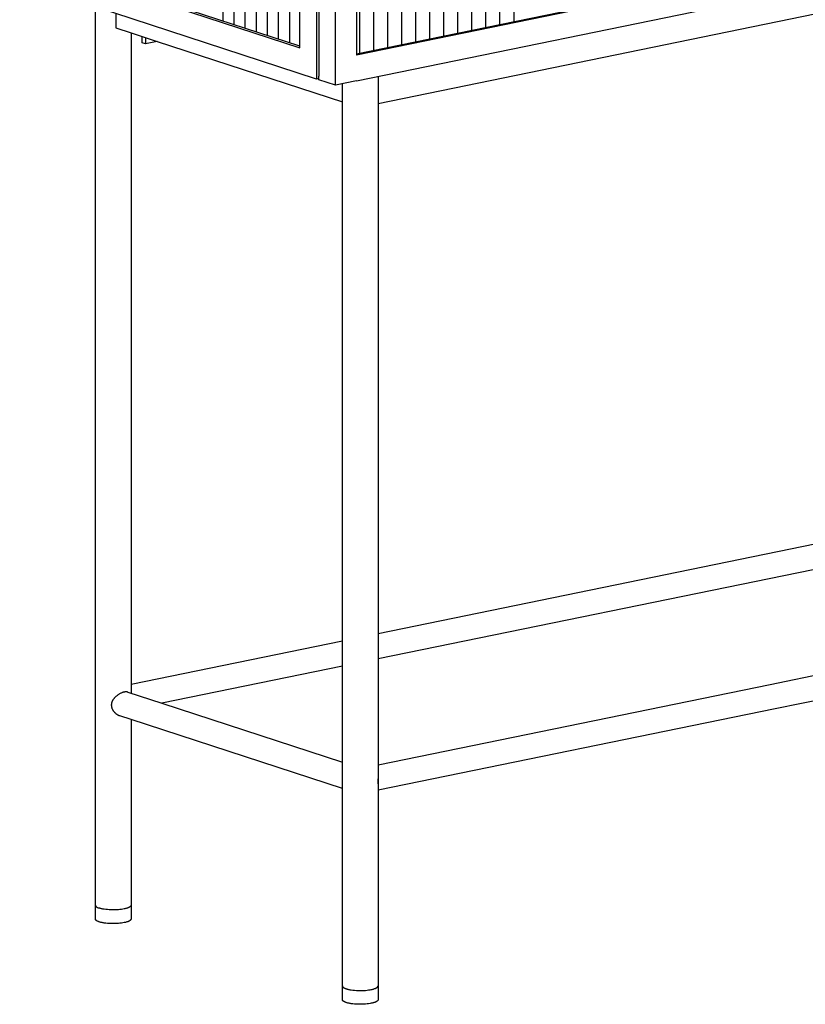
# Model space of a CAD drawing. Header units: millimetres. Extents: x 0 to 1864, y 561 to 4179.
# Tile 1 of 9: x 9 to 450, y 561 to 1114. Entities that reach past the tile are written whole.
import ezdxf

# ---------------------------------------------------------------- set-up
doc = ezdxf.new("R2010")
doc.units = ezdxf.units.MM
doc.layers.add('Make2D$visible$Curves', color=7, linetype='Continuous', true_color=0x000000)
doc.layers.add('Make2D$visible$Glass', color=254, linetype='Continuous', true_color=0xbebebe)

msp = doc.modelspace()

# ---------------------------------------------------------------- linework, layer by layer
at = {"layer": 'Make2D$visible$Curves'}
for p, q in [((166.47, 1097.93), (166.47, 2034.88)), ((186.35, 1091.44), (186.35, 2028.39)), ((198.1, 2030.8), (198.1, 1093.85)), ((175.79, 1223.65), (175.79, 1080.4)), ((177.03, 1224.11), (177.03, 1081.93)), ((9.32, 1149.25), (166.47, 1097.93)), ((166.47, 1098.77), (10.88, 1149.57)), ((198.1, 1094.52), (446.86, 1145.55)), ((448.1, 1145.14), (198.1, 1093.85)), ((198.1, 1079.37), (448.1, 1130.65)), ((210.26, 1066.75), (514.11, 1129.09)), ((175.79, 1080.4), (51.74, 1120.91)), ((51.74, 617.03), (51.74, 1120.91)), ((63.2, 1117.17), (63.2, 1109.02)), ((63.2, 1109.02), (71.74, 1106.24)), ((71.74, 1106.24), (71.74, 741.06)), ((71.74, 1106.24), (77.98, 1104.2)), ((77.98, 1104.2), (86.47, 1101.43)), ((77.98, 1100.68), (77.98, 1104.2)), ((79.84, 1100.07), (77.98, 1100.68)), ((79.84, 1103.59), (79.84, 1100.07)), ((86.47, 1101.43), (79.84, 1100.07)), ((86.47, 1101.43), (190.26, 1067.53)), ((186.35, 1076.95), (186.35, 1091.44)), ((177.03, 1080.66), (175.79, 1080.4)), ((177.03, 1080), (177.03, 1081.93)), ((186.35, 1076.95), (177.03, 1080)), ((198.1, 1079.37), (186.35, 1076.95)), ((190.26, 1067.53), (190.26, 1077.76)), ((210.26, 1081.86), (210.26, 1066.75)), ((190.26, 765.37), (190.26, 1067.53)), ((210.26, 1066.75), (210.26, 769.48)), ((210.26, 769.48), (514.11, 831.81)), ((514.11, 817.52), (210.26, 755.18)), ((210.26, 769.48), (210.26, 755.18)), ((71.74, 741.06), (190.26, 765.37)), ((190.26, 751.08), (190.26, 765.37)), ((430.04, 740.91), (514.11, 758.16)), ((190.26, 751.08), (89.03, 730.32)), ((190.26, 697.26), (190.26, 751.08)), ((210.26, 755.18), (210.26, 695.83)), ((71.74, 741.06), (71.74, 735.96)), ((210.26, 695.83), (430.04, 740.91)), ((514.11, 743.87), (432.85, 727.2)), ((63.8, 734.54), (63.51, 734.31)), ((64.09, 734.76), (63.8, 734.54)), ((64.4, 734.98), (64.09, 734.76)), ((64.7, 735.18), (64.4, 734.98)), ((65.01, 735.38), (64.7, 735.18)), ((65.33, 735.56), (65.01, 735.38)), ((65.65, 735.74), (65.33, 735.56)), ((65.94, 735.89), (65.65, 735.74)), ((66.24, 736.03), (65.94, 735.89)), ((66.53, 736.15), (66.24, 736.03)), ((66.82, 736.27), (66.53, 736.15)), ((66.97, 736.32), (66.82, 736.27)), ((67.11, 736.37), (66.97, 736.32)), ((67.25, 736.41), (67.11, 736.37)), ((67.39, 736.46), (67.25, 736.41)), ((67.53, 736.5), (67.39, 736.46)), ((67.67, 736.53), (67.53, 736.5)), ((67.81, 736.57), (67.67, 736.53)), ((67.95, 736.6), (67.81, 736.57)), ((68.08, 736.62), (67.95, 736.6)), ((68.22, 736.64), (68.08, 736.62)), ((68.35, 736.66), (68.22, 736.64)), ((68.48, 736.68), (68.35, 736.66)), ((68.6, 736.69), (68.48, 736.68)), ((68.72, 736.7), (68.6, 736.69)), ((68.84, 736.7), (68.72, 736.7)), ((68.96, 736.7), (68.84, 736.7)), ((69.08, 736.7), (68.96, 736.7)), ((69.19, 736.7), (69.08, 736.7)), ((69.3, 736.69), (69.19, 736.7)), ((69.41, 736.67), (69.3, 736.69)), ((69.46, 736.67), (69.41, 736.67)), ((69.51, 736.66), (69.46, 736.67)), ((69.56, 736.65), (69.51, 736.66)), ((69.61, 736.64), (69.56, 736.65)), ((69.66, 736.63), (69.61, 736.64)), ((69.71, 736.62), (69.66, 736.63)), ((69.76, 736.6), (69.71, 736.62)), ((69.81, 736.59), (69.76, 736.6)), ((69.88, 736.57), (69.81, 736.59)), ((69.88, 736.57), (89.03, 730.32)), ((60.7, 729.55), (60.69, 729.47)), ((60.69, 729.47), (60.69, 729.38)), ((60.69, 729.38), (60.69, 729.29)), ((60.69, 729.29), (60.69, 729.2)), ((60.69, 729.2), (60.69, 729.11)), ((60.69, 729.11), (60.7, 729.02)), ((60.71, 729.73), (60.7, 729.64)), ((60.7, 729.64), (60.7, 729.55)), ((60.7, 729.02), (60.7, 728.93)), ((60.7, 728.93), (60.71, 728.85)), ((60.72, 729.82), (60.71, 729.73)), ((60.73, 729.9), (60.72, 729.82)), ((60.74, 729.99), (60.73, 729.9)), ((60.75, 730.08), (60.74, 729.99)), ((60.77, 730.16), (60.75, 730.08)), ((60.79, 730.25), (60.77, 730.16)), ((60.8, 730.33), (60.79, 730.25)), ((60.84, 730.5), (60.8, 730.33)), ((60.89, 730.66), (60.84, 730.5)), ((60.94, 730.83), (60.89, 730.66)), ((61, 730.99), (60.94, 730.83)), ((61.06, 731.15), (61, 730.99)), ((61.13, 731.31), (61.06, 731.15)), ((61.2, 731.47), (61.13, 731.31)), ((61.28, 731.62), (61.2, 731.47)), ((61.36, 731.78), (61.28, 731.62)), ((61.44, 731.93), (61.36, 731.78)), ((61.53, 732.08), (61.44, 731.93)), ((61.62, 732.22), (61.53, 732.08)), ((61.72, 732.37), (61.62, 732.22)), ((61.82, 732.51), (61.72, 732.37)), ((61.92, 732.65), (61.82, 732.51)), ((62.03, 732.79), (61.92, 732.65)), ((62.14, 732.93), (62.03, 732.79)), ((62.25, 733.06), (62.14, 732.93)), ((62.37, 733.2), (62.25, 733.06)), ((62.48, 733.33), (62.37, 733.2)), ((62.6, 733.46), (62.48, 733.33)), ((62.73, 733.58), (62.6, 733.46)), ((62.98, 733.83), (62.73, 733.58)), ((63.23, 734.06), (62.98, 733.83)), ((63.51, 734.31), (63.23, 734.06)), ((89.03, 730.32), (190.26, 697.26)), ((60.71, 728.85), (60.72, 728.76)), ((60.72, 728.76), (60.73, 728.67)), ((60.73, 728.67), (60.74, 728.58)), ((60.74, 728.58), (60.75, 728.5)), ((60.75, 728.5), (60.77, 728.41)), ((60.77, 728.41), (60.8, 728.24)), ((60.8, 728.24), (60.84, 728.07)), ((60.84, 728.07), (60.89, 727.9)), ((60.89, 727.9), (60.94, 727.74)), ((60.94, 727.74), (61, 727.57)), ((61, 727.57), (61.06, 727.41)), ((61.06, 727.41), (61.13, 727.25)), ((61.13, 727.25), (61.2, 727.09)), ((61.2, 727.09), (61.28, 726.93)), ((61.28, 726.93), (61.36, 726.78)), ((61.36, 726.78), (61.44, 726.62)), ((61.44, 726.62), (61.53, 726.47)), ((61.53, 726.47), (61.62, 726.33)), ((61.62, 726.33), (61.72, 726.18)), ((61.72, 726.18), (61.82, 726.04)), ((61.82, 726.04), (61.92, 725.9)), ((61.92, 725.9), (62.03, 725.76)), ((62.03, 725.76), (62.14, 725.62)), ((62.14, 725.62), (62.25, 725.49)), ((62.25, 725.49), (62.37, 725.36)), ((62.37, 725.36), (62.48, 725.24)), ((62.48, 725.24), (62.6, 725.11)), ((62.6, 725.11), (62.73, 724.99)), ((62.73, 724.99), (62.85, 724.88)), ((62.85, 724.88), (62.98, 724.76)), ((62.98, 724.76), (63.1, 724.65)), ((63.1, 724.65), (63.23, 724.54)), ((63.23, 724.54), (63.36, 724.44)), ((63.36, 724.44), (63.5, 724.33)), ((63.5, 724.33), (63.63, 724.24)), ((63.63, 724.24), (63.77, 724.14)), ((63.77, 724.14), (63.91, 724.05)), ((63.91, 724.05), (64.05, 723.96)), ((64.05, 723.96), (64.2, 723.87)), ((64.2, 723.87), (64.34, 723.79)), ((64.34, 723.79), (64.49, 723.71)), ((64.49, 723.71), (64.63, 723.63)), ((64.63, 723.63), (64.78, 723.56)), ((64.78, 723.56), (64.93, 723.49)), ((64.93, 723.49), (65.08, 723.43)), ((65.08, 723.43), (65.23, 723.37)), ((65.23, 723.37), (65.38, 723.31)), ((432.85, 727.2), (210.26, 681.54)), ((65.38, 723.31), (65.53, 723.26)), ((71.74, 721.23), (65.53, 723.26)), ((71.74, 721.23), (71.74, 617.03)), ((190.26, 682.53), (71.74, 721.23)), ((190.26, 682.53), (190.26, 697.26)), ((210.26, 695.83), (210.26, 689.75)), ((210.25, 689.75), (210.2, 686.36)), ((210.2, 686.36), (210.25, 683.51)), ((210.26, 689.75), (210.26, 683.51)), ((190.26, 571.8), (190.26, 682.53)), ((210.26, 683.51), (210.26, 681.54)), ((210.26, 681.54), (210.26, 571.8)), ((51.74, 609.3), (51.74, 617.03)), ((51.74, 617.03), (51.74, 617.02)), ((51.74, 617.02), (51.74, 617)), ((51.74, 617), (51.74, 616.99)), ((51.74, 616.99), (51.74, 616.97)), ((51.74, 616.97), (51.74, 616.96)), ((51.74, 616.96), (51.74, 616.94)), ((51.74, 616.94), (51.74, 616.93)), ((51.74, 616.93), (51.75, 616.92)), ((51.75, 616.92), (51.75, 616.9)), ((51.75, 616.9), (51.75, 616.89)), ((51.75, 616.89), (51.76, 616.87)), ((51.76, 616.87), (51.76, 616.86)), ((51.76, 616.86), (51.76, 616.84)), ((51.76, 616.84), (51.77, 616.83)), ((51.77, 616.83), (51.77, 616.82)), ((51.77, 616.82), (51.78, 616.8)), ((51.78, 616.8), (51.78, 616.79)), ((51.78, 616.79), (51.79, 616.77)), ((51.79, 616.77), (51.79, 616.76)), ((51.79, 616.76), (51.8, 616.75)), ((51.8, 616.75), (51.8, 616.73)), ((51.8, 616.73), (51.81, 616.72)), ((51.81, 616.72), (51.83, 616.69)), ((51.83, 616.69), (51.84, 616.66)), ((51.84, 616.66), (51.86, 616.63)), ((51.86, 616.63), (51.87, 616.6)), ((51.87, 616.6), (51.89, 616.58)), ((51.89, 616.58), (51.91, 616.55)), ((51.91, 616.55), (51.93, 616.52)), ((51.93, 616.52), (51.95, 616.49)), ((51.95, 616.49), (51.98, 616.47)), ((51.98, 616.47), (52, 616.44)), ((52, 616.44), (52.03, 616.41)), ((52.03, 616.41), (52.05, 616.38)), ((52.05, 616.38), (52.08, 616.36)), ((52.08, 616.36), (52.11, 616.33)), ((52.11, 616.33), (52.14, 616.3)), ((52.14, 616.3), (52.17, 616.28)), ((52.17, 616.28), (52.2, 616.25)), ((52.2, 616.25), (52.23, 616.23)), ((52.23, 616.23), (52.27, 616.2)), ((52.27, 616.2), (52.34, 616.15)), ((52.34, 616.15), (52.41, 616.1)), ((52.41, 616.1), (52.49, 616.05)), ((52.49, 616.05), (52.57, 616)), ((52.57, 616), (52.66, 615.95)), ((52.66, 615.95), (52.74, 615.9)), ((52.74, 615.9), (52.83, 615.85)), ((52.83, 615.85), (52.93, 615.81)), ((52.93, 615.81), (53.03, 615.76)), ((53.03, 615.76), (53.23, 615.67)), ((53.23, 615.67), (53.44, 615.58)), ((53.44, 615.58), (53.67, 615.5)), ((53.67, 615.5), (53.9, 615.42)), ((54.19, 615.33), (53.9, 615.42)), ((54.49, 615.25), (54.19, 615.33)), ((54.82, 615.16), (54.49, 615.25)), ((55.16, 615.08), (54.82, 615.16)), ((55.53, 615), (55.16, 615.08)), ((55.91, 614.93), (55.53, 615)), ((56.32, 614.86), (55.91, 614.93)), ((56.74, 614.79), (56.32, 614.86)), ((57.63, 614.67), (56.74, 614.79)), ((58.58, 614.58), (57.63, 614.67)), ((59.57, 614.5), (58.58, 614.58)), ((60.59, 614.46), (59.57, 614.5)), ((61.62, 614.44), (60.59, 614.46)), ((62.65, 614.45), (61.62, 614.44)), ((63.66, 614.49), (62.65, 614.45)), ((64.63, 614.55), (63.66, 614.49)), ((65.55, 614.64), (64.63, 614.55)), ((66.42, 614.74), (65.55, 614.64)), ((67.22, 614.87), (66.42, 614.74)), ((67.95, 615), (67.22, 614.87)), ((68.34, 615.09), (67.95, 615)), ((68.72, 615.18), (68.34, 615.09)), ((69.09, 615.28), (68.72, 615.18)), ((69.44, 615.38), (69.09, 615.28)), ((69.78, 615.49), (69.44, 615.38)), ((69.94, 615.55), (69.78, 615.49)), ((70.1, 615.61), (69.94, 615.55)), ((70.25, 615.67), (70.1, 615.61)), ((70.39, 615.73), (70.25, 615.67)), ((70.53, 615.8), (70.39, 615.73)), ((70.66, 615.86), (70.53, 615.8)), ((70.79, 615.93), (70.66, 615.86)), ((70.91, 616), (70.79, 615.93)), ((70.96, 616.03), (70.91, 616)), ((71.02, 616.07), (70.96, 616.03)), ((71.07, 616.1), (71.02, 616.07)), ((71.12, 616.14), (71.07, 616.1)), ((71.17, 616.17), (71.12, 616.14)), ((71.22, 616.21), (71.17, 616.17)), ((71.26, 616.24), (71.22, 616.21)), ((71.31, 616.28), (71.26, 616.24)), ((71.35, 616.32), (71.31, 616.28)), ((71.39, 616.35), (71.35, 616.32)), ((71.43, 616.39), (71.39, 616.35)), ((71.46, 616.43), (71.43, 616.39)), ((71.49, 616.46), (71.46, 616.43)), ((71.51, 616.48), (71.49, 616.46)), ((71.53, 616.5), (71.51, 616.48)), ((71.54, 616.52), (71.53, 616.5)), ((71.55, 616.54), (71.54, 616.52)), ((71.57, 616.56), (71.55, 616.54)), ((71.58, 616.58), (71.57, 616.56)), ((71.59, 616.59), (71.58, 616.58)), ((71.61, 616.61), (71.59, 616.59)), ((71.62, 616.63), (71.61, 616.61)), ((71.63, 616.65), (71.62, 616.63)), ((71.64, 616.67), (71.63, 616.65)), ((71.65, 616.69), (71.64, 616.67)), ((71.66, 616.71), (71.65, 616.69)), ((71.67, 616.73), (71.66, 616.71)), ((71.68, 616.75), (71.67, 616.73)), ((71.69, 616.78), (71.68, 616.76)), ((71.68, 616.76), (71.68, 616.75)), ((71.7, 616.8), (71.69, 616.78)), ((71.71, 616.84), (71.7, 616.82)), ((71.7, 616.82), (71.7, 616.8)), ((71.72, 616.86), (71.71, 616.84)), ((71.73, 616.92), (71.72, 616.9)), ((71.72, 616.9), (71.72, 616.88)), ((71.72, 616.88), (71.72, 616.86)), ((71.74, 616.97), (71.73, 616.95)), ((71.73, 616.95), (71.73, 616.94)), ((71.73, 616.94), (71.73, 616.92)), ((71.74, 617.03), (71.74, 617.01)), ((71.74, 617.03), (71.74, 609.3)), ((71.74, 617.01), (71.74, 616.99)), ((71.74, 616.99), (71.74, 616.97)), ((51.74, 609.29), (51.74, 609.3)), ((51.74, 609.27), (51.74, 609.29)), ((51.74, 609.26), (51.74, 609.27)), ((51.74, 609.25), (51.74, 609.26)), ((51.74, 609.23), (51.74, 609.25)), ((51.74, 609.22), (51.74, 609.23)), ((51.74, 609.2), (51.74, 609.22)), ((51.75, 609.19), (51.74, 609.2)), ((51.75, 609.17), (51.75, 609.19)), ((51.75, 609.16), (51.75, 609.17)), ((51.76, 609.15), (51.75, 609.16)), ((51.76, 609.13), (51.76, 609.15)), ((51.76, 609.12), (51.76, 609.13)), ((51.77, 609.1), (51.76, 609.12)), ((51.77, 609.09), (51.77, 609.1)), ((51.78, 609.07), (51.77, 609.09)), ((51.78, 609.06), (51.78, 609.07)), ((51.79, 609.05), (51.78, 609.06)), ((51.79, 609.03), (51.79, 609.05)), ((51.8, 609.02), (51.79, 609.03)), ((51.8, 609), (51.8, 609.02)), ((51.81, 608.99), (51.8, 609)), ((51.83, 608.96), (51.81, 608.99)), ((51.84, 608.93), (51.83, 608.96)), ((51.86, 608.91), (51.84, 608.93)), ((51.87, 608.88), (51.86, 608.91)), ((51.89, 608.85), (51.87, 608.88)), ((51.91, 608.82), (51.89, 608.85)), ((51.93, 608.79), (51.91, 608.82)), ((51.95, 608.77), (51.93, 608.79)), ((51.98, 608.74), (51.95, 608.77)), ((52, 608.71), (51.98, 608.74)), ((52.03, 608.68), (52, 608.71)), ((52.05, 608.66), (52.03, 608.68)), ((52.08, 608.63), (52.05, 608.66)), ((52.11, 608.6), (52.08, 608.63)), ((52.14, 608.58), (52.11, 608.6)), ((52.17, 608.55), (52.14, 608.58)), ((52.2, 608.52), (52.17, 608.55)), ((52.23, 608.5), (52.2, 608.52)), ((52.27, 608.47), (52.23, 608.5)), ((52.34, 608.42), (52.27, 608.47)), ((52.41, 608.37), (52.34, 608.42)), ((52.49, 608.32), (52.41, 608.37)), ((52.57, 608.27), (52.49, 608.32)), ((52.66, 608.22), (52.57, 608.27)), ((52.74, 608.17), (52.66, 608.22)), ((52.83, 608.12), (52.74, 608.17)), ((52.93, 608.08), (52.83, 608.12)), ((53.03, 608.03), (52.93, 608.08)), ((53.23, 607.94), (53.03, 608.03)), ((53.44, 607.86), (53.23, 607.94)), ((53.67, 607.77), (53.44, 607.86)), ((53.9, 607.7), (53.67, 607.77)), ((54.19, 607.61), (53.9, 607.7)), ((54.49, 607.52), (54.19, 607.61)), ((54.82, 607.44), (54.49, 607.52)), ((55.16, 607.35), (54.82, 607.44)), ((68.72, 607.45), (68.34, 607.36)), ((69.09, 607.55), (68.72, 607.45)), ((69.44, 607.65), (69.09, 607.55)), ((69.78, 607.76), (69.44, 607.65)), ((69.94, 607.82), (69.78, 607.76)), ((70.1, 607.88), (69.94, 607.82)), ((70.25, 607.94), (70.1, 607.88)), ((70.39, 608.01), (70.25, 607.94)), ((70.53, 608.07), (70.39, 608.01)), ((70.66, 608.14), (70.53, 608.07)), ((70.79, 608.2), (70.66, 608.14)), ((70.91, 608.27), (70.79, 608.2)), ((70.96, 608.3), (70.91, 608.27)), ((71.02, 608.34), (70.96, 608.3)), ((71.07, 608.37), (71.02, 608.34)), ((71.12, 608.41), (71.07, 608.37)), ((71.17, 608.44), (71.12, 608.41)), ((71.22, 608.48), (71.17, 608.44)), ((71.26, 608.52), (71.22, 608.48)), ((71.31, 608.55), (71.26, 608.52)), ((71.35, 608.59), (71.31, 608.55)), ((71.39, 608.63), (71.35, 608.59)), ((71.43, 608.66), (71.39, 608.63)), ((71.46, 608.7), (71.43, 608.66)), ((71.49, 608.74), (71.46, 608.7)), ((71.51, 608.75), (71.49, 608.74)), ((71.53, 608.77), (71.51, 608.75)), ((71.54, 608.79), (71.53, 608.77)), ((71.55, 608.81), (71.54, 608.79)), ((71.57, 608.83), (71.55, 608.81)), ((71.58, 608.85), (71.57, 608.83)), ((71.59, 608.87), (71.58, 608.85)), ((71.61, 608.89), (71.59, 608.87)), ((71.62, 608.9), (71.61, 608.89)), ((71.63, 608.92), (71.62, 608.9)), ((71.64, 608.94), (71.63, 608.92)), ((71.65, 608.96), (71.64, 608.94)), ((71.66, 608.98), (71.65, 608.96)), ((71.67, 609), (71.66, 608.98)), ((71.68, 609.02), (71.67, 609)), ((71.69, 609.06), (71.68, 609.04)), ((71.68, 609.04), (71.68, 609.02)), ((71.7, 609.08), (71.69, 609.06)), ((71.71, 609.11), (71.7, 609.09)), ((71.7, 609.09), (71.7, 609.08)), ((71.72, 609.13), (71.71, 609.11)), ((71.73, 609.19), (71.72, 609.17)), ((71.72, 609.17), (71.72, 609.15)), ((71.72, 609.15), (71.72, 609.13)), ((71.74, 609.25), (71.73, 609.23)), ((71.73, 609.23), (71.73, 609.21)), ((71.73, 609.21), (71.73, 609.19)), ((71.74, 609.3), (71.74, 609.28)), ((71.74, 609.28), (71.74, 609.27)), ((71.74, 609.27), (71.74, 609.25)), ((55.53, 607.27), (55.16, 607.35)), ((55.91, 607.2), (55.53, 607.27)), ((56.32, 607.13), (55.91, 607.2)), ((56.74, 607.06), (56.32, 607.13)), ((57.63, 606.94), (56.74, 607.06)), ((58.58, 606.85), (57.63, 606.94)), ((59.57, 606.78), (58.58, 606.85)), ((60.59, 606.73), (59.57, 606.78)), ((61.62, 606.72), (60.59, 606.73)), ((62.65, 606.73), (61.62, 606.72)), ((63.66, 606.76), (62.65, 606.73)), ((64.63, 606.83), (63.66, 606.76)), ((65.55, 606.91), (64.63, 606.83)), ((66.42, 607.02), (65.55, 606.91)), ((67.22, 607.14), (66.42, 607.02)), ((67.95, 607.28), (67.22, 607.14)), ((68.34, 607.36), (67.95, 607.28)), ((190.26, 564.07), (190.26, 571.8)), ((190.26, 571.8), (190.26, 571.78)), ((190.26, 571.78), (190.26, 571.77)), ((190.26, 571.77), (190.26, 571.76)), ((190.26, 571.76), (190.26, 571.74)), ((190.26, 571.74), (190.26, 571.73)), ((190.26, 571.73), (190.26, 571.71)), ((190.26, 571.71), (190.26, 571.7)), ((190.26, 571.7), (190.27, 571.68)), ((190.27, 571.68), (190.27, 571.67)), ((190.27, 571.67), (190.27, 571.66)), ((190.27, 571.66), (190.27, 571.64)), ((190.27, 571.64), (190.28, 571.63)), ((190.28, 571.63), (190.28, 571.61)), ((190.28, 571.61), (190.29, 571.6)), ((190.29, 571.6), (190.29, 571.58)), ((190.29, 571.58), (190.29, 571.57)), ((190.29, 571.57), (190.3, 571.56)), ((190.3, 571.56), (190.31, 571.54)), ((190.31, 571.54), (190.31, 571.53)), ((190.31, 571.53), (190.32, 571.51)), ((190.32, 571.51), (190.32, 571.5)), ((190.32, 571.5), (190.33, 571.48)), ((190.33, 571.48), (190.34, 571.46)), ((190.34, 571.46), (190.36, 571.43)), ((190.36, 571.43), (190.37, 571.4)), ((190.37, 571.4), (190.39, 571.37)), ((190.39, 571.37), (190.41, 571.34)), ((190.41, 571.34), (190.43, 571.32)), ((190.43, 571.32), (190.45, 571.29)), ((190.45, 571.29), (190.47, 571.26)), ((190.47, 571.26), (190.5, 571.23)), ((190.5, 571.23), (190.52, 571.21)), ((190.52, 571.21), (190.55, 571.18)), ((190.55, 571.18), (190.57, 571.15)), ((190.57, 571.15), (190.6, 571.13)), ((190.6, 571.13), (190.63, 571.1)), ((190.63, 571.1), (190.66, 571.07)), ((190.66, 571.07), (190.69, 571.05)), ((190.69, 571.05), (190.72, 571.02)), ((190.72, 571.02), (190.75, 570.99)), ((190.75, 570.99), (190.79, 570.97)), ((190.79, 570.97), (190.86, 570.92)), ((190.86, 570.92), (190.93, 570.86)), ((190.93, 570.86), (191.01, 570.81)), ((191.01, 570.81), (191.09, 570.76)), ((191.09, 570.76), (191.17, 570.72)), ((191.17, 570.72), (191.26, 570.67)), ((191.26, 570.67), (191.35, 570.62)), ((191.35, 570.62), (191.45, 570.57)), ((191.45, 570.57), (191.54, 570.53)), ((191.54, 570.53), (191.75, 570.44)), ((191.75, 570.44), (191.96, 570.35)), ((191.96, 570.35), (192.19, 570.27)), ((192.19, 570.27), (192.42, 570.19)), ((192.42, 570.19), (192.7, 570.1)), ((192.7, 570.1), (193.01, 570.02)), ((193.01, 570.02), (193.33, 569.93)), ((193.33, 569.93), (193.68, 569.85)), ((193.68, 569.85), (194.05, 569.77)), ((194.05, 569.77), (194.43, 569.69)), ((194.43, 569.69), (194.83, 569.62)), ((194.83, 569.62), (195.26, 569.56)), ((195.26, 569.56), (196.15, 569.44)), ((196.15, 569.44), (197.1, 569.34)), ((197.1, 569.34), (198.09, 569.27)), ((198.09, 569.27), (199.11, 569.23)), ((199.11, 569.23), (200.14, 569.21)), ((200.14, 569.21), (201.17, 569.22)), ((201.17, 569.22), (202.17, 569.26)), ((202.17, 569.26), (203.15, 569.32)), ((203.15, 569.32), (204.07, 569.41)), ((204.07, 569.41), (204.94, 569.51)), ((204.94, 569.51), (205.74, 569.63)), ((205.74, 569.63), (206.47, 569.77)), ((206.47, 569.77), (206.86, 569.85)), ((206.86, 569.85), (207.24, 569.95)), ((207.24, 569.95), (207.61, 570.04)), ((207.61, 570.04), (207.96, 570.15)), ((207.96, 570.15), (208.3, 570.26)), ((208.3, 570.26), (208.46, 570.32)), ((208.46, 570.32), (208.61, 570.38)), ((208.61, 570.38), (208.76, 570.44)), ((208.76, 570.44), (208.91, 570.5)), ((208.91, 570.5), (209.05, 570.57)), ((209.05, 570.57), (209.18, 570.63)), ((209.18, 570.63), (209.31, 570.7)), ((209.31, 570.7), (209.42, 570.77)), ((209.42, 570.77), (209.48, 570.8)), ((209.48, 570.8), (209.54, 570.83)), ((209.54, 570.83), (209.59, 570.87)), ((209.59, 570.87), (209.64, 570.9)), ((209.64, 570.9), (209.69, 570.94)), ((209.69, 570.94), (209.74, 570.98)), ((209.74, 570.98), (209.78, 571.01)), ((209.78, 571.01), (209.83, 571.05)), ((209.83, 571.05), (209.87, 571.08)), ((209.87, 571.08), (209.91, 571.12)), ((209.91, 571.12), (209.94, 571.16)), ((209.94, 571.16), (209.98, 571.19)), ((209.98, 571.19), (210.01, 571.23)), ((210.01, 571.23), (210.03, 571.25)), ((210.03, 571.25), (210.04, 571.27)), ((210.04, 571.27), (210.06, 571.29)), ((210.06, 571.29), (210.07, 571.31)), ((210.07, 571.31), (210.09, 571.32)), ((210.09, 571.32), (210.1, 571.34)), ((210.1, 571.34), (210.11, 571.36)), ((210.11, 571.36), (210.12, 571.38)), ((210.12, 571.38), (210.14, 571.4)), ((210.14, 571.4), (210.15, 571.42)), ((210.15, 571.42), (210.16, 571.44)), ((210.16, 571.44), (210.17, 571.46)), ((210.17, 571.46), (210.18, 571.48)), ((210.18, 571.48), (210.19, 571.49)), ((210.19, 571.51), (210.2, 571.53)), ((210.19, 571.49), (210.19, 571.51)), ((210.2, 571.53), (210.21, 571.55)), ((210.21, 571.55), (210.22, 571.57)), ((210.22, 571.59), (210.23, 571.61)), ((210.22, 571.57), (210.22, 571.59)), ((210.23, 571.63), (210.24, 571.65)), ((210.23, 571.61), (210.23, 571.63)), ((210.24, 571.67), (210.25, 571.68)), ((210.24, 571.65), (210.24, 571.67)), ((210.25, 571.76), (210.26, 571.78)), ((210.25, 571.74), (210.25, 571.76)), ((210.25, 571.72), (210.25, 571.74)), ((210.25, 571.7), (210.25, 571.72)), ((210.25, 571.68), (210.25, 571.7)), ((210.26, 571.8), (210.26, 564.07)), ((210.26, 571.78), (210.26, 571.8)), ((190.26, 564.06), (190.26, 564.07)), ((190.26, 564.04), (190.26, 564.06)), ((190.26, 564.03), (190.26, 564.04)), ((190.26, 564.01), (190.26, 564.03)), ((190.26, 564), (190.26, 564.01)), ((190.26, 563.99), (190.26, 564)), ((190.26, 563.97), (190.26, 563.99)), ((190.27, 563.96), (190.26, 563.97)), ((190.27, 563.94), (190.27, 563.96)), ((190.27, 563.93), (190.27, 563.94)), ((190.27, 563.91), (190.27, 563.93)), ((190.28, 563.9), (190.27, 563.91)), ((190.28, 563.89), (190.28, 563.9)), ((190.29, 563.87), (190.28, 563.89)), ((190.29, 563.86), (190.29, 563.87)), ((190.29, 563.84), (190.29, 563.86)), ((190.3, 563.83), (190.29, 563.84)), ((190.31, 563.81), (190.3, 563.83)), ((190.31, 563.8), (190.31, 563.81)), ((190.32, 563.79), (190.31, 563.8)), ((190.32, 563.77), (190.32, 563.79)), ((190.33, 563.76), (190.32, 563.77)), ((190.34, 563.73), (190.33, 563.76)), ((190.36, 563.7), (190.34, 563.73)), ((190.37, 563.67), (190.36, 563.7)), ((190.39, 563.65), (190.37, 563.67)), ((190.41, 563.62), (190.39, 563.65)), ((190.43, 563.59), (190.41, 563.62)), ((190.45, 563.56), (190.43, 563.59)), ((190.47, 563.53), (190.45, 563.56)), ((190.5, 563.51), (190.47, 563.53)), ((190.52, 563.48), (190.5, 563.51)), ((190.55, 563.45), (190.52, 563.48)), ((190.57, 563.43), (190.55, 563.45)), ((190.6, 563.4), (190.57, 563.43)), ((190.63, 563.37), (190.6, 563.4)), ((190.66, 563.34), (190.63, 563.37)), ((190.69, 563.32), (190.66, 563.34)), ((190.72, 563.29), (190.69, 563.32)), ((190.75, 563.27), (190.72, 563.29)), ((190.79, 563.24), (190.75, 563.27)), ((190.86, 563.19), (190.79, 563.24)), ((209.74, 563.25), (209.69, 563.21)), ((209.78, 563.28), (209.74, 563.25)), ((209.83, 563.32), (209.78, 563.28)), ((209.87, 563.36), (209.83, 563.32)), ((209.91, 563.39), (209.87, 563.36)), ((209.94, 563.43), (209.91, 563.39)), ((209.98, 563.47), (209.94, 563.43)), ((210.01, 563.5), (209.98, 563.47)), ((210.03, 563.52), (210.01, 563.5)), ((210.04, 563.54), (210.03, 563.52)), ((210.06, 563.56), (210.04, 563.54)), ((210.07, 563.58), (210.06, 563.56)), ((210.09, 563.6), (210.07, 563.58)), ((210.1, 563.62), (210.09, 563.6)), ((210.11, 563.63), (210.1, 563.62)), ((210.12, 563.65), (210.11, 563.63)), ((210.14, 563.67), (210.12, 563.65)), ((210.15, 563.69), (210.14, 563.67)), ((210.16, 563.71), (210.15, 563.69)), ((210.17, 563.73), (210.16, 563.71)), ((210.18, 563.75), (210.17, 563.73)), ((210.19, 563.77), (210.18, 563.75)), ((210.2, 563.8), (210.19, 563.79)), ((210.19, 563.79), (210.19, 563.77)), ((210.21, 563.82), (210.2, 563.8)), ((210.22, 563.84), (210.21, 563.82)), ((210.23, 563.88), (210.22, 563.86)), ((210.22, 563.86), (210.22, 563.84)), ((210.24, 563.92), (210.23, 563.9)), ((210.23, 563.9), (210.23, 563.88)), ((210.25, 563.96), (210.24, 563.94)), ((210.24, 563.94), (210.24, 563.92)), ((210.26, 564.05), (210.25, 564.03)), ((210.25, 564.03), (210.25, 564.01)), ((210.25, 564.01), (210.25, 564)), ((210.25, 564), (210.25, 563.98)), ((210.25, 563.98), (210.25, 563.96)), ((210.26, 564.07), (210.26, 564.05)), ((190.93, 563.14), (190.86, 563.19)), ((191.01, 563.09), (190.93, 563.14)), ((191.09, 563.04), (191.01, 563.09)), ((191.17, 562.99), (191.09, 563.04)), ((191.26, 562.94), (191.17, 562.99)), ((191.35, 562.89), (191.26, 562.94)), ((191.45, 562.85), (191.35, 562.89)), ((191.54, 562.8), (191.45, 562.85)), ((191.75, 562.71), (191.54, 562.8)), ((191.96, 562.62), (191.75, 562.71)), ((192.19, 562.54), (191.96, 562.62)), ((192.42, 562.46), (192.19, 562.54)), ((192.7, 562.37), (192.42, 562.46)), ((193.01, 562.29), (192.7, 562.37)), ((193.33, 562.2), (193.01, 562.29)), ((193.68, 562.12), (193.33, 562.2)), ((194.05, 562.04), (193.68, 562.12)), ((194.43, 561.97), (194.05, 562.04)), ((194.83, 561.9), (194.43, 561.97)), ((195.26, 561.83), (194.83, 561.9)), ((196.15, 561.71), (195.26, 561.83)), ((197.1, 561.62), (196.15, 561.71)), ((198.09, 561.54), (197.1, 561.62)), ((199.11, 561.5), (198.09, 561.54)), ((200.14, 561.48), (199.11, 561.5)), ((201.17, 561.49), (200.14, 561.48)), ((202.17, 561.53), (201.17, 561.49)), ((203.15, 561.59), (202.17, 561.53)), ((204.07, 561.68), (203.15, 561.59)), ((204.94, 561.78), (204.07, 561.68)), ((205.74, 561.91), (204.94, 561.78)), ((206.47, 562.04), (205.74, 561.91)), ((206.86, 562.13), (206.47, 562.04)), ((207.24, 562.22), (206.86, 562.13)), ((207.61, 562.32), (207.24, 562.22)), ((207.96, 562.42), (207.61, 562.32)), ((208.3, 562.53), (207.96, 562.42)), ((208.46, 562.59), (208.3, 562.53)), ((208.61, 562.65), (208.46, 562.59)), ((208.76, 562.71), (208.61, 562.65)), ((208.91, 562.77), (208.76, 562.71)), ((209.05, 562.84), (208.91, 562.77)), ((209.18, 562.9), (209.05, 562.84)), ((209.31, 562.97), (209.18, 562.9)), ((209.42, 563.04), (209.31, 562.97)), ((209.48, 563.07), (209.42, 563.04)), ((209.54, 563.11), (209.48, 563.07)), ((209.59, 563.14), (209.54, 563.11)), ((209.64, 563.18), (209.59, 563.14)), ((209.69, 563.21), (209.64, 563.18))]:
    msp.add_line(p, q, dxfattribs=at)
at = {"layer": 'Make2D$visible$Glass'}
for p, q in [((123.33, 1112.86), (123.33, 2048.97)), ((286.49, 1112.65), (286.49, 2048.93)), ((129.56, 1110.82), (129.56, 2046.94)), ((135.79, 1108.79), (135.79, 2044.9)), ((262.9, 1107.81), (262.9, 2044.1)), ((270.76, 1109.42), (270.76, 2045.71)), ((278.62, 1111.03), (278.62, 2047.32)), ((142.02, 1106.75), (142.02, 2042.87)), ((148.25, 1104.72), (148.25, 2040.83)), ((154.48, 1102.68), (154.48, 2038.8)), ((231.46, 1101.36), (231.46, 2037.65)), ((239.32, 1102.97), (239.32, 2039.26)), ((247.18, 1104.58), (247.18, 2040.87)), ((255.04, 1106.2), (255.04, 2042.48)), ((160.71, 1100.65), (160.71, 2036.76)), ((207.88, 1096.52), (207.88, 2032.81)), ((215.74, 1098.13), (215.74, 2034.42)), ((223.6, 1099.75), (223.6, 2036.03)), ((200.02, 1094.91), (200.02, 2031.2))]:
    msp.add_line(p, q, dxfattribs=at)

doc.saveas('drawing.dxf')
